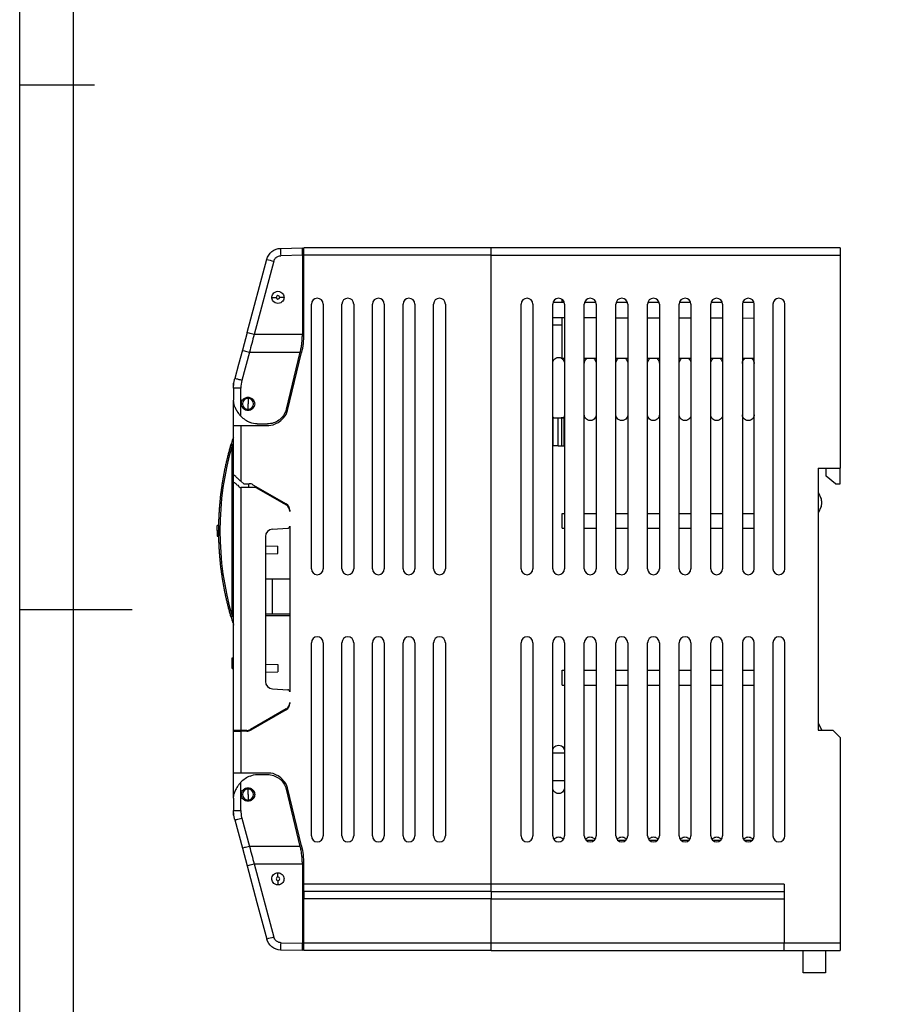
# Model space of a CAD drawing. Header units: millimetres. Extents: x 647 to 1249, y 0 to 426.
# Tile 2 of 12: x 647 to 764, y 159 to 293. Entities that reach past the tile are written whole.
import ezdxf

# ---------------------------------------------------------------- set-up
doc = ezdxf.new("R2010")
doc.units = ezdxf.units.MM
doc.header["$LTSCALE"] = 2
doc.layers.add('HMI-D4', color=250, linetype='Continuous')

msp = doc.modelspace()

# ---------------------------------------------------------------- linework, layer by layer
at = {"color": 7, "linetype": 'Continuous', "lineweight": 25}
for p, q in [((682.65, 261.67), (685.59, 261.75)), ((685.79, 260.75), (685.79, 261.75)), ((711.09, 261.75), (685.79, 261.75)), ((711.09, 260.75), (711.09, 261.75)), ((758.29, 261.75), (711.09, 261.75)), ((758.29, 261.75), (758.29, 260.75)), ((678.12, 250.28), (680.77, 260.19)), ((681.72, 259.93), (679.06, 250.02)), ((685.59, 260.75), (682.66, 260.67)), ((685.59, 260.75), (685.59, 250.02)), ((685.79, 250.02), (685.79, 260.75)), ((711.09, 260.75), (685.79, 260.75)), ((711.09, 175.75), (711.09, 260.75)), ((711.09, 260.75), (758.29, 260.75)), ((758.29, 260.75), (758.29, 231.95)), ((685.79, 256.41), (685.59, 256.38)), ((720.69, 254.35), (720.69, 254.78)), ((720.99, 254.35), (720.69, 254.35)), ((725.26, 254.35), (723.72, 254.35)), ((729.53, 254.35), (727.99, 254.35)), ((733.81, 254.35), (732.27, 254.35)), ((738.08, 254.35), (736.54, 254.35)), ((742.35, 254.35), (740.81, 254.35)), ((746.62, 254.35), (745.09, 254.35)), ((685.59, 253.71), (685.79, 253.68)), ((685.59, 253.38), (685.79, 253.41)), ((686.8, 218.36), (686.8, 254.13)), ((688.4, 254.13), (688.4, 218.36)), ((690.93, 218.36), (690.93, 254.13)), ((692.53, 254.13), (692.53, 218.36)), ((695.06, 218.36), (695.06, 254.13)), ((696.66, 254.13), (696.66, 218.36)), ((699.19, 218.36), (699.19, 254.13)), ((700.79, 254.13), (700.79, 218.36)), ((703.32, 218.36), (703.32, 254.13)), ((704.92, 254.13), (704.92, 218.36)), ((715.15, 218.36), (715.15, 254.13)), ((716.75, 254.13), (716.75, 218.36)), ((719.42, 218.36), (719.42, 254.13)), ((721.02, 254.13), (721.02, 218.36)), ((723.69, 218.36), (723.69, 254.13)), ((725.29, 254.13), (725.29, 218.36)), ((727.96, 218.36), (727.96, 254.13)), ((729.56, 254.13), (729.56, 218.36)), ((732.24, 218.36), (732.24, 254.13)), ((733.84, 254.13), (733.84, 218.36)), ((736.51, 218.36), (736.51, 254.13)), ((738.11, 254.13), (738.11, 218.36)), ((740.78, 218.36), (740.78, 254.13)), ((742.38, 254.13), (742.38, 218.36)), ((745.06, 254.13), (745.06, 218.36)), ((746.66, 218.36), (746.66, 254.13)), ((749.19, 254.13), (749.19, 218.36)), ((750.79, 218.36), (750.79, 254.13)), ((719.42, 252.32), (721.02, 252.32)), ((720.69, 246.85), (720.69, 252.32)), ((723.69, 252.31), (725.29, 252.31)), ((727.96, 252.3), (729.56, 252.3)), ((732.24, 252.29), (733.84, 252.29)), ((736.51, 252.28), (738.11, 252.28)), ((740.78, 252.27), (742.38, 252.26)), ((745.06, 252.26), (746.66, 252.25)), ((678.11, 250.28), (677.48, 247.9)), ((685.79, 250.68), (685.59, 250.71)), ((685.59, 250.02), (679.06, 250.02)), ((677.48, 247.9), (676.97, 245.99)), ((678.43, 247.65), (677.4, 243.83)), ((678.43, 247.65), (685.3, 247.65)), ((683.42, 239.94), (685.3, 247.65)), ((683.58, 239.76), (685.49, 247.6)), ((720.69, 246.85), (721.02, 246.85)), ((723.69, 246.85), (725.29, 246.85)), ((727.96, 246.85), (729.56, 246.85)), ((732.24, 246.85), (733.84, 246.85)), ((736.51, 246.85), (738.11, 246.85)), ((740.78, 246.85), (742.38, 246.85)), ((745.06, 246.85), (746.66, 246.85)), ((676.97, 245.99), (676.46, 244.08)), ((676.37, 243.45), (676.29, 243.45)), ((676.29, 242.79), (676.29, 243.45)), ((676.29, 242.79), (676.29, 241.15)), ((677.27, 238.99), (677.27, 242.79)), ((684.48, 243.45), (684.28, 243.45)), ((676.29, 237.75), (676.29, 241.15)), ((678.24, 241.4), (678.24, 240.65)), ((678.24, 239.9), (678.24, 240.65)), ((719.42, 238.75), (719.47, 238.75)), ((719.47, 238.75), (720.18, 238.75)), ((719.47, 235), (719.47, 238.75)), ((720.18, 235), (720.18, 238.75)), ((720.18, 238.75), (720.66, 238.75)), ((720.57, 238.75), (720.57, 238.75)), ((720.91, 238.75), (720.57, 238.75)), ((720.66, 235), (720.66, 238.75)), ((720.66, 238.75), (720.91, 238.75)), ((720.91, 238.75), (720.91, 235)), ((720.91, 238.75), (720.91, 235)), ((720.91, 238.75), (721.02, 238.75)), ((676.29, 231.08), (676.29, 237.75)), ((676.29, 237.75), (677.29, 237.75)), ((677.29, 237.75), (677.29, 230.19)), ((677.29, 237.75), (681.04, 237.75)), ((679.49, 237.95), (680.89, 237.95)), ((719.42, 235), (719.47, 235)), ((720.18, 235), (719.47, 235)), ((720.18, 235), (720.66, 235)), ((720.66, 235), (720.91, 235)), ((720.91, 235), (720.91, 235)), ((720.91, 235), (721.02, 235)), ((755.29, 231.95), (758.29, 231.95)), ((755.29, 231.95), (755.29, 196.55)), ((756.39, 230.9), (756.39, 231.95)), ((758.29, 229.85), (758.29, 231.95)), ((676.29, 230.01), (676.29, 231.08)), ((757.64, 229.85), (756.39, 230.9)), ((676.29, 196.51), (676.29, 230.01)), ((676.29, 230.01), (676.43, 230.01)), ((677.16, 229.36), (677.29, 229.36)), ((677.66, 229.86), (677.29, 230.19)), ((677.29, 229.36), (677.29, 196.51)), ((679.29, 229.36), (677.29, 229.36)), ((677.66, 229.86), (678.41, 229.86)), ((678.29, 229.86), (678.29, 229.36)), ((678.91, 229.72), (683.39, 227.14)), ((679.29, 229.36), (683.39, 226.99)), ((757.64, 229.85), (758.29, 229.85)), ((680.67, 228.56), (680.93, 228.56)), ((755.29, 228.7), (755.69, 227.81)), ((676.09, 226.51), (676.29, 226.51)), ((676.09, 226.43), (676.09, 226.51)), ((676.29, 226.43), (676.09, 226.43)), ((676.09, 225.1), (676.09, 226.43)), ((682.75, 227.51), (682.75, 227.36)), ((682.92, 227.26), (683.18, 227.26)), ((683.89, 226.27), (683.89, 226.12)), ((755.69, 226.78), (755.29, 225.9)), ((755.79, 227.23), (755.79, 227.36)), ((676.09, 225.1), (676.29, 225.1)), ((676.09, 225.07), (676.09, 225.1)), ((676.09, 225.07), (676.29, 225.07)), ((720.69, 223.85), (720.69, 225.85)), ((720.69, 225.85), (721.02, 225.85)), ((723.69, 225.85), (725.29, 225.85)), ((727.96, 225.85), (729.56, 225.85)), ((732.24, 225.85), (733.84, 225.85)), ((736.51, 225.85), (738.11, 225.85)), ((740.78, 225.85), (742.38, 225.85)), ((745.06, 225.85), (746.66, 225.85)), ((674.29, 224.22), (674.09, 224.22)), ((674.29, 224.21), (674.09, 224.21)), ((674.09, 224.21), (674.09, 224.21)), ((681.53, 223.73), (683.6, 223.84)), ((683.89, 224.14), (683.89, 201.72)), ((720.69, 223.85), (721.02, 223.85)), ((723.69, 223.85), (725.29, 223.85)), ((727.96, 223.85), (729.56, 223.85)), ((732.24, 223.85), (733.84, 223.85)), ((736.51, 223.85), (738.11, 223.85)), ((740.78, 223.85), (742.38, 223.85)), ((745.06, 223.85), (746.66, 223.85)), ((674.09, 223.54), (674.29, 223.54)), ((674.29, 223.45), (674.09, 223.45)), ((674.09, 222.78), (674.29, 222.78)), ((674.09, 222.78), (674.29, 222.78)), ((674.09, 222.78), (674.09, 222.78)), ((680.59, 222.73), (680.59, 203.13)), ((680.59, 221.47), (682.29, 221.43)), ((682.29, 220.44), (682.29, 221.43)), ((680.59, 220.39), (682.29, 220.44)), ((680.59, 217), (683.89, 217)), ((681.49, 217), (681.49, 212.25)), ((680.59, 212.25), (683.89, 212.25)), ((683.89, 212), (680.59, 212)), ((686.8, 182.25), (686.8, 208.36)), ((688.4, 208.36), (688.4, 182.25)), ((690.93, 182.25), (690.93, 208.36)), ((692.53, 208.36), (692.53, 182.25)), ((695.06, 182.25), (695.06, 208.36)), ((696.66, 208.36), (696.66, 182.25)), ((699.19, 182.25), (699.19, 208.36)), ((700.79, 208.36), (700.79, 182.25)), ((703.32, 182.25), (703.32, 208.36)), ((704.92, 208.36), (704.92, 182.25)), ((715.15, 182.25), (715.15, 208.36)), ((716.75, 208.36), (716.75, 182.25)), ((719.42, 182.25), (719.42, 208.36)), ((721.02, 208.36), (721.02, 182.25)), ((723.69, 182.25), (723.69, 208.36)), ((725.29, 208.36), (725.29, 182.25)), ((727.96, 182.25), (727.96, 208.36)), ((729.56, 208.36), (729.56, 182.25)), ((732.24, 182.25), (732.24, 208.36)), ((733.84, 208.36), (733.84, 182.25)), ((736.51, 182.25), (736.51, 208.36)), ((738.11, 208.36), (738.11, 182.25)), ((740.78, 182.25), (740.78, 208.36)), ((742.38, 208.36), (742.38, 182.25)), ((745.06, 208.36), (745.06, 182.25)), ((746.66, 182.25), (746.66, 208.36)), ((749.19, 208.36), (749.19, 182.25)), ((750.79, 182.25), (750.79, 208.36)), ((676.09, 206.31), (676.29, 206.31)), ((676.09, 206.24), (676.09, 206.31)), ((676.29, 206.24), (676.09, 206.24)), ((676.09, 204.9), (676.09, 206.24)), ((680.59, 205.47), (682.29, 205.43)), ((682.29, 205.43), (682.29, 204.44)), ((676.09, 204.9), (676.29, 204.9)), ((676.09, 204.87), (676.09, 204.9)), ((676.09, 204.87), (676.29, 204.87)), ((680.59, 204.39), (682.29, 204.44)), ((720.69, 202.65), (720.69, 204.65)), ((720.69, 204.65), (721.02, 204.65)), ((723.69, 204.65), (725.29, 204.65)), ((727.96, 204.65), (729.56, 204.65)), ((732.24, 204.65), (733.84, 204.65)), ((736.51, 204.65), (738.11, 204.65)), ((740.78, 204.65), (742.38, 204.65)), ((745.06, 204.65), (746.66, 204.65)), ((720.69, 202.65), (721.02, 202.65)), ((723.69, 202.65), (725.29, 202.65)), ((727.96, 202.65), (729.56, 202.65)), ((732.24, 202.65), (733.84, 202.65)), ((736.51, 202.65), (738.11, 202.65)), ((740.78, 202.65), (742.38, 202.65)), ((745.06, 202.65), (746.66, 202.65)), ((681.53, 202.13), (683.6, 202.02)), ((683.89, 200.29), (683.89, 200.17)), ((683.39, 199.43), (678.56, 196.64)), ((683.39, 199.3), (678.6, 196.54)), ((679.79, 197.35), (679.79, 197.23)), ((755.29, 197.51), (755.8, 196.55)), ((677.29, 196.51), (676.29, 196.51)), ((676.29, 196.41), (676.29, 196.51)), ((676.29, 190.75), (676.29, 196.41)), ((676.29, 196.41), (677.29, 196.41)), ((678.06, 196.51), (677.29, 196.51)), ((677.29, 196.41), (677.29, 190.75)), ((678.1, 196.41), (677.29, 196.41)), ((678.29, 196.53), (678.29, 196.42)), ((755.29, 196.55), (757.29, 196.55)), ((758.29, 195.55), (757.29, 196.55)), ((758.29, 195.55), (758.29, 167.75)), ((719.42, 193.5), (721.02, 193.5)), ((677.29, 190.75), (676.29, 190.75)), ((676.29, 187.35), (676.29, 190.75)), ((681.04, 190.75), (677.29, 190.75)), ((679.49, 190.55), (680.89, 190.55)), ((677.27, 185.7), (677.27, 189.5)), ((719.42, 189.75), (720.57, 189.75)), ((720.57, 189.75), (721.02, 189.75)), ((720.57, 189.75), (720.57, 189.75)), ((678.24, 187.85), (678.24, 188.6)), ((678.24, 187.85), (678.24, 187.1)), ((685.3, 180.84), (683.42, 188.55)), ((685.49, 180.89), (683.58, 188.73)), ((676.29, 187.35), (676.29, 185.7)), ((676.29, 185.05), (676.29, 185.7)), ((676.33, 185.05), (676.29, 185.05)), ((684.48, 185.05), (684.28, 185.05)), ((676.46, 184.41), (677.48, 180.59)), ((677.4, 184.67), (678.43, 180.84)), ((720.75, 181.65), (720.69, 181.65)), ((720.69, 181.6), (720.69, 181.65)), ((725.02, 181.65), (723.96, 181.65)), ((729.29, 181.65), (728.23, 181.65)), ((733.57, 181.65), (732.51, 181.65)), ((737.84, 181.65), (736.78, 181.65)), ((742.11, 181.65), (741.05, 181.65)), ((746.38, 181.65), (745.33, 181.65)), ((677.48, 180.59), (678.12, 178.22)), ((685.3, 180.84), (678.43, 180.84)), ((679.06, 178.49), (685.59, 178.49)), ((679.06, 178.48), (685.59, 178.48)), ((679.06, 178.48), (681.72, 168.56)), ((685.59, 178.48), (685.59, 167.75)), ((685.79, 175.75), (685.79, 178.48)), ((678.12, 178.22), (679.44, 173.26)), ((685.59, 177.78), (685.79, 177.81)), ((711.09, 175.75), (685.79, 175.75)), ((685.79, 174.75), (685.79, 175.75)), ((711.09, 174.75), (711.09, 175.75)), ((750.69, 175.75), (711.09, 175.75)), ((750.69, 175.75), (750.69, 167.75)), ((685.79, 175.08), (685.59, 175.11)), ((685.79, 174.81), (685.59, 174.78)), ((711.09, 174.75), (685.79, 174.75)), ((685.79, 174.75), (685.79, 173.75)), ((711.09, 174.75), (711.09, 173.75)), ((711.09, 174.75), (750.69, 174.75)), ((679.44, 173.26), (680.77, 168.31)), ((711.09, 173.75), (685.79, 173.75)), ((685.79, 167.75), (685.79, 173.75)), ((711.09, 167.75), (711.09, 173.75)), ((711.09, 173.75), (750.69, 173.75)), ((685.59, 172.11), (685.79, 172.08)), ((682.66, 167.82), (685.59, 167.75)), ((711.09, 167.75), (685.79, 167.75)), ((685.79, 166.75), (685.79, 167.75)), ((711.09, 166.75), (711.09, 167.75)), ((750.69, 167.75), (711.09, 167.75)), ((758.29, 167.75), (750.69, 167.75)), ((750.69, 166.75), (750.69, 167.75)), ((758.29, 167.75), (758.29, 166.75)), ((685.59, 166.75), (682.65, 166.82)), ((711.09, 166.75), (685.79, 166.75)), ((711.09, 166.75), (750.69, 166.75)), ((750.69, 166.75), (758.29, 166.75)), ((753.29, 163.75), (753.29, 166.75)), ((756.29, 166.75), (756.29, 163.75)), ((756.29, 163.75), (753.29, 163.75))]:
    msp.add_line(p, q, dxfattribs=at)
at = {"color": 8, "linetype": 'Continuous', "lineweight": 25}
for p, q in [((720.69, 254.35), (719.45, 254.35)), ((719.42, 251.35), (720.69, 251.35)), ((676.29, 235.81), (676.16, 235.84)), ((676.29, 235.1), (675.96, 235.2)), ((676.29, 235.05), (676.09, 235.05)), ((676.09, 226.51), (676.09, 235.05)), ((676.09, 211.94), (676.09, 225.07)), ((676.29, 211.89), (675.96, 211.8)), ((676.29, 211.94), (676.09, 211.94)), ((676.29, 211.19), (676.16, 211.15))]:
    msp.add_line(p, q, dxfattribs=at)
at = {"color": 7, "linetype": 'Continuous', "lineweight": 25, "flags": 128}
for points in [[(677.4, 243.83), (677.22, 243.88), (677.04, 243.92), (676.88, 243.97), (676.73, 244.01), (676.61, 244.04), (676.53, 244.06), (676.47, 244.08), (676.46, 244.08)], [(676.09, 235.05), (676.06, 235.07), (676.03, 235.09), (676.01, 235.11), (675.99, 235.13), (675.97, 235.15), (675.96, 235.17), (675.96, 235.18), (675.96, 235.2)], [(675.96, 211.8), (675.96, 211.81), (675.96, 211.83), (675.97, 211.84), (675.99, 211.86), (676.01, 211.88), (676.03, 211.9), (676.06, 211.92), (676.09, 211.94)], [(676.46, 184.41), (676.47, 184.42), (676.53, 184.43), (676.61, 184.45), (676.73, 184.49), (676.88, 184.52), (677.04, 184.57), (677.22, 184.62), (677.4, 184.67)]]:
    msp.add_lwpolyline(points, dxfattribs=at)
at = {"color": 7, "linetype": 'Continuous', "lineweight": 25}
for centre, radius, start, end in [((696.98, 261.29), 14.34, 178.5019, 182.4981), ((695.48, 312.24), 54.09, 254.2161, 255.2575), ((682.29, 255.05), 0.25, 0, 180), ((682.29, 255.05), 0.25, 180, 0), ((687.6, 254.13), 0.8, 0, 180), ((691.73, 254.13), 0.8, 0, 180), ((695.86, 254.13), 0.8, 0, 180), ((699.99, 254.13), 0.8, 0, 180), ((704.12, 254.13), 0.8, 0, 180), ((715.95, 254.13), 0.8, 360, 180), ((720.22, 254.13), 0.8, 0, 180), ((724.49, 254.13), 0.8, 360, 180), ((728.76, 254.13), 0.8, 0, 180), ((733.04, 254.13), 0.8, 360, 180), ((737.31, 254.13), 0.8, 0, 180), ((741.58, 254.13), 0.8, 0, 180), ((745.86, 254.13), 0.8, 360, 180), ((749.99, 254.13), 0.8, 0, 180), ((675.59, 250.02), 10.2, 346.3, 0), ((677.02, 185.41), 57.38, 89.7575, 90.7386), ((678.24, 240.65), 0.75, 90, 180), ((678.24, 240.65), 0.75, 0, 90), ((678.24, 240.65), 0.75, 180, 270), ((678.24, 240.65), 0.75, 270, 0), ((681.45, 240.28), 2.2, 316.9149, 346.3), ((679.99, 241.65), 4.2, 301.787, 316.9149), ((679.99, 241.64), 4, 306.8668, 312.2418), ((681.04, 239.95), 2.2, 270, 301.787), ((715.93, 223.5), 41.64, 162.7499, 163.6828), ((676.64, 235.7), 0.5, 134.5132, 162.7499), ((678.41, 228.86), 1, 60, 90), ((754.69, 227.36), 1.1, 0, 24.444), ((682.89, 226.27), 1, 0, 60), ((682.89, 226.12), 1, 0, 60), ((754.69, 227.23), 1.1, 335.556, 0), ((681.59, 222.73), 1, 93, 180), ((683.59, 224.14), 0.3, 273, 0), ((687.6, 218.36), 0.8, 180, 0), ((691.73, 218.36), 0.8, 180, 0), ((695.86, 218.36), 0.8, 180, 0), ((699.99, 218.36), 0.8, 180, 0), ((704.12, 218.36), 0.8, 180, 0), ((715.95, 218.36), 0.8, 180, 0), ((720.22, 218.36), 0.8, 180, 360), ((724.49, 218.36), 0.8, 180, 0), ((728.76, 218.36), 0.8, 180, 360), ((733.04, 218.36), 0.8, 180, 0), ((737.31, 218.36), 0.8, 180, 360), ((741.58, 218.36), 0.8, 180, 360), ((745.86, 218.36), 0.8, 180, 0), ((749.99, 218.36), 0.8, 180, 360), ((715.93, 223.5), 41.64, 196.3172, 197.2501), ((676.64, 211.3), 0.5, 197.2501, 225.4868), ((687.6, 208.36), 0.8, 0, 180), ((691.73, 208.36), 0.8, 0, 180), ((695.86, 208.36), 0.8, 0, 180), ((699.99, 208.36), 0.8, 0, 180), ((704.12, 208.36), 0.8, 0, 180), ((715.95, 208.36), 0.8, 360, 180), ((720.22, 208.36), 0.8, 0, 180), ((724.49, 208.36), 0.8, 360, 180), ((728.76, 208.36), 0.8, 0, 180), ((733.04, 208.36), 0.8, 360, 180), ((737.31, 208.36), 0.8, 0, 180), ((741.58, 208.36), 0.8, 0, 180), ((745.86, 208.36), 0.8, 360, 180), ((749.99, 208.36), 0.8, 0, 180), ((681.59, 203.13), 1, 180, 267), ((683.59, 201.72), 0.3, 0, 87), ((682.89, 200.29), 1, 300, 0), ((682.89, 200.17), 1, 300, 0), ((678.06, 197.51), 1, 270, 300), ((678.1, 197.41), 1, 270, 300), ((681.04, 188.55), 2.2, 58.213, 90), ((679.99, 186.85), 4.2, 43.0851, 58.213), ((679.99, 186.85), 4, 47.7582, 53.1332), ((681.45, 188.21), 2.2, 13.7, 43.0851), ((678.24, 187.85), 0.75, 90, 180), ((678.24, 187.85), 0.75, 180, 270), ((678.24, 187.85), 0.75, 0, 90), ((678.24, 187.85), 0.75, 270, 0), ((677.02, 243.08), 57.38, 269.2614, 270.2425), ((687.6, 182.25), 0.8, 180, 0), ((691.73, 182.25), 0.8, 180, 0), ((695.86, 182.25), 0.8, 180, 0), ((699.99, 182.25), 0.8, 180, 0), ((704.12, 182.25), 0.8, 180, 0), ((715.95, 182.25), 0.8, 180, 0), ((720.22, 182.25), 0.8, 180, 0), ((724.49, 182.25), 0.8, 180, 0), ((728.76, 182.25), 0.8, 180, 0), ((733.04, 182.25), 0.8, 180, 0), ((737.31, 182.25), 0.8, 180, 0), ((741.58, 182.25), 0.8, 180, 0), ((745.86, 182.25), 0.8, 180, 0), ((749.99, 182.25), 0.8, 180, 0), ((675.59, 178.48), 10.2, 0, 13.7), ((682.29, 176.45), 0.25, 90, 270), ((682.29, 176.45), 0.25, 270, 90), ((695.48, 116.25), 54.09, 104.7425, 105.7839), ((696.98, 167.2), 14.34, 177.5019, 181.4981)]:
    msp.add_arc(centre, radius, start, end, dxfattribs=at)
for points, knots in [([(680.77, 260.19), (680.88, 260.6), (681.13, 260.98), (681.8, 261.51), (682.22, 261.66), (682.65, 261.67)], [0, 0, 0, 0, 0.5, 0.5, 1, 1, 1, 1]), ([(685.59, 260.75), (685.59, 260.86), (685.59, 260.99), (685.59, 261.24), (685.59, 261.36), (685.59, 261.55), (685.59, 261.63), (685.59, 261.72), (685.59, 261.75), (685.59, 261.75)], [0, 0, 0, 0, 0.25, 0.25, 0.5, 0.5, 0.75, 0.75, 1, 1, 1, 1]), ([(681.72, 259.93), (681.73, 259.97), (681.74, 260), (681.79, 260.12), (681.81, 260.16), (681.84, 260.2), (681.83, 260.19), (681.93, 260.34), (682.03, 260.43), (682.09, 260.47), (682.12, 260.49), (682.21, 260.55), (682.32, 260.6), (682.41, 260.63), (682.59, 260.67), (682.66, 260.67)], [0, 0, 0, 0, 0.125, 0.125, 0.1875, 0.1875, 0.25, 0.25, 0.5, 0.5, 0.625, 0.625, 0.75, 0.75, 1, 1, 1, 1]), ([(681.46, 255.05), (681.46, 255.11), (681.47, 255.19), (681.52, 255.36), (681.56, 255.45), (681.69, 255.63), (681.78, 255.71), (682.01, 255.83), (682.15, 255.87), (682.42, 255.87), (682.56, 255.83), (682.79, 255.71), (682.88, 255.63), (683.01, 255.45), (683.05, 255.36), (683.1, 255.19), (683.11, 255.11), (683.11, 255.05)], [0, 0, 0, 0, 0.125, 0.125, 0.25, 0.25, 0.375, 0.375, 0.5, 0.5, 0.625, 0.625, 0.75, 0.75, 0.875, 0.875, 1, 1, 1, 1]), ([(683.11, 255.05), (683.11, 254.98), (683.1, 254.9), (683.05, 254.73), (683.01, 254.64), (682.88, 254.46), (682.79, 254.38), (682.56, 254.26), (682.42, 254.22), (682.15, 254.22), (682.01, 254.26), (681.78, 254.38), (681.69, 254.46), (681.56, 254.64), (681.52, 254.73), (681.47, 254.9), (681.46, 254.98), (681.46, 255.05)], [0, 0, 0, 0, 0.125, 0.125, 0.25, 0.25, 0.375, 0.375, 0.5, 0.5, 0.625, 0.625, 0.75, 0.75, 0.875, 0.875, 1, 1, 1, 1]), ([(681.54, 255.05), (681.54, 255.05), (681.55, 255.05), (681.59, 255.05), (681.63, 255.05), (681.73, 255.05), (681.79, 255.05), (681.91, 255.05), (681.98, 255.05), (682.04, 255.05)], [0, 0, 0, 0, 0.25, 0.25, 0.5, 0.5, 0.75, 0.75, 1, 1, 1, 1]), ([(683.04, 255.05), (683.04, 255.05), (683.02, 255.05), (682.98, 255.05), (682.94, 255.05), (682.84, 255.05), (682.78, 255.05), (682.66, 255.05), (682.59, 255.05), (682.54, 255.05)], [0, 0, 0, 0, 0.25, 0.25, 0.5, 0.5, 0.75, 0.75, 1, 1, 1, 1]), ([(679.06, 250.02), (678.81, 250.08), (678.57, 250.15), (678.22, 250.25), (678.11, 250.27), (678.11, 250.28)], [0, 0, 0, 0, 0.5, 0.5, 1, 1, 1, 1]), ([(685.3, 247.65), (685.32, 247.75), (685.37, 247.94), (685.43, 248.23), (685.48, 248.53), (685.52, 248.82), (685.55, 249.12), (685.57, 249.42), (685.58, 249.72), (685.58, 249.92), (685.59, 250.02)], [0, 0, 0, 0, 0.125394, 0.250452, 0.375285, 0.500004, 0.624724, 0.749555, 0.87461, 1, 1, 1, 1]), ([(677.48, 247.9), (677.48, 247.9), (677.58, 247.87), (677.93, 247.78), (678.18, 247.71), (678.43, 247.65)], [0, 0, 0, 0, 0.5, 0.5, 1, 1, 1, 1]), ([(719.42, 246.13), (719.42, 246.19), (719.43, 246.27), (719.47, 246.43), (719.51, 246.52), (719.64, 246.69), (719.73, 246.77), (719.95, 246.89), (720.08, 246.93), (720.35, 246.93), (720.48, 246.89), (720.71, 246.77), (720.79, 246.69), (720.92, 246.52), (720.96, 246.43), (721.01, 246.27), (721.02, 246.19), (721.02, 246.13)], [0, 0, 0, 0, 0.125, 0.125, 0.25, 0.25, 0.375, 0.375, 0.5, 0.5, 0.625, 0.625, 0.75, 0.75, 0.875, 0.875, 1, 1, 1, 1]), ([(723.69, 246.13), (723.7, 246.2), (723.71, 246.37), (723.83, 246.6), (723.99, 246.77), (724.11, 246.82), (724.16, 246.85)], [0, 0, 0, 0, 0.248722, 0.563333, 0.812056, 1, 1, 1, 1]), ([(724.82, 246.85), (724.87, 246.82), (724.99, 246.77), (725.15, 246.6), (725.27, 246.37), (725.28, 246.2), (725.29, 246.13)], [0, 0, 0, 0, 0.187944, 0.436667, 0.751278, 1, 1, 1, 1]), ([(727.96, 246.13), (727.97, 246.2), (727.98, 246.37), (728.1, 246.6), (728.26, 246.77), (728.38, 246.82), (728.44, 246.85)], [0, 0, 0, 0, 0.248722, 0.563333, 0.812056, 1, 1, 1, 1]), ([(729.09, 246.85), (729.14, 246.82), (729.27, 246.77), (729.43, 246.6), (729.54, 246.37), (729.56, 246.2), (729.56, 246.13)], [0, 0, 0, 0, 0.1879441, 0.4366665, 0.751278, 1, 1, 1, 1]), ([(732.24, 246.13), (732.24, 246.2), (732.26, 246.37), (732.38, 246.6), (732.53, 246.77), (732.66, 246.82), (732.71, 246.85)], [0, 0, 0, 0, 0.248722, 0.5633335, 0.8120559, 1, 1, 1, 1]), ([(733.37, 246.85), (733.42, 246.82), (733.54, 246.77), (733.7, 246.6), (733.82, 246.37), (733.83, 246.2), (733.84, 246.13)], [0, 0, 0, 0, 0.187944, 0.436667, 0.751278, 1, 1, 1, 1]), ([(736.51, 246.13), (736.52, 246.2), (736.53, 246.37), (736.65, 246.6), (736.81, 246.77), (736.93, 246.82), (736.98, 246.85)], [0, 0, 0, 0, 0.248722, 0.563333, 0.812056, 1, 1, 1, 1]), ([(737.64, 246.85), (737.69, 246.82), (737.81, 246.77), (737.97, 246.6), (738.09, 246.37), (738.1, 246.2), (738.11, 246.13)], [0, 0, 0, 0, 0.187944, 0.436667, 0.751278, 1, 1, 1, 1]), ([(740.78, 246.13), (740.79, 246.2), (740.8, 246.37), (740.92, 246.6), (741.08, 246.77), (741.2, 246.82), (741.25, 246.85)], [0, 0, 0, 0, 0.248722, 0.563333, 0.812056, 1, 1, 1, 1]), ([(741.91, 246.85), (741.96, 246.82), (742.08, 246.77), (742.24, 246.6), (742.36, 246.37), (742.38, 246.2), (742.38, 246.13)], [0, 0, 0, 0, 0.187944, 0.436667, 0.751278, 1, 1, 1, 1]), ([(745.06, 246.13), (745.06, 246.2), (745.08, 246.37), (745.19, 246.6), (745.35, 246.77), (745.47, 246.82), (745.53, 246.85)], [0, 0, 0, 0, 0.248722, 0.563333, 0.812056, 1, 1, 1, 1]), ([(746.18, 246.85), (746.24, 246.82), (746.36, 246.77), (746.52, 246.6), (746.63, 246.37), (746.65, 246.2), (746.66, 246.13)], [0, 0, 0, 0, 0.1879441, 0.4366665, 0.751278, 1, 1, 1, 1]), ([(676.29, 242.79), (676.29, 242.86), (676.29, 242.99), (676.3, 243.2), (676.32, 243.42), (676.36, 243.64), (676.4, 243.86), (676.44, 244.01), (676.46, 244.08)], [0, 0, 0, 0, 0.155859, 0.316041, 0.480546, 0.649374, 0.822525, 1, 1, 1, 1]), ([(676.48, 240.18), (676.46, 240.22), (676.43, 240.29), (676.4, 240.41), (676.36, 240.53), (676.33, 240.68), (676.29, 240.89), (676.29, 241.05), (676.29, 241.15)], [0, 0, 0, 0, 0.113205, 0.234199, 0.363013, 0.499673, 0.705949, 1, 1, 1, 1]), ([(677.34, 240.65), (677.34, 240.72), (677.34, 240.81), (677.4, 240.99), (677.44, 241.09), (677.59, 241.28), (677.69, 241.37), (677.94, 241.51), (678.09, 241.55), (678.39, 241.55), (678.53, 241.51), (678.78, 241.37), (678.88, 241.28), (679.03, 241.09), (679.07, 240.99), (679.13, 240.81), (679.14, 240.72), (679.14, 240.65)], [0, 0, 0, 0, 0.125, 0.125, 0.25, 0.25, 0.375, 0.375, 0.5, 0.5, 0.625, 0.625, 0.75, 0.75, 0.875, 0.875, 1, 1, 1, 1]), ([(676.48, 240.18), (676.5, 240.14), (676.54, 240.05), (676.6, 239.92), (676.66, 239.81), (676.71, 239.73), (676.75, 239.66), (676.78, 239.61), (676.84, 239.51), (676.95, 239.36), (677.1, 239.16), (677.21, 239.05), (677.27, 238.99)], [0, 0, 0, 0, 0.117034, 0.218828, 0.305383, 0.376695, 0.432766, 0.473593, 0.499178, 0.680943, 0.847772, 1, 1, 1, 1]), ([(679.14, 240.65), (679.14, 240.54), (679.12, 240.43), (679.03, 240.2), (678.96, 240.1), (678.78, 239.92), (678.68, 239.85), (678.46, 239.77), (678.34, 239.75), (678.13, 239.75), (678.01, 239.77), (677.79, 239.85), (677.69, 239.92), (677.51, 240.1), (677.44, 240.2), (677.35, 240.43), (677.34, 240.54), (677.34, 240.65)], [0, 0, 0, 0, 0.125, 0.125, 0.25, 0.25, 0.375, 0.375, 0.5, 0.5, 0.625, 0.625, 0.75, 0.75, 0.875, 0.875, 1, 1, 1, 1]), ([(683.42, 239.94), (683.36, 239.71), (683.27, 239.47), (683.01, 239.04), (682.85, 238.85), (682.67, 238.68)], [0, 0, 0, 0, 0.5, 0.5, 1, 1, 1, 1]), ([(682.39, 238.45), (682.17, 238.29), (681.93, 238.16), (681.42, 237.99), (681.15, 237.95), (680.89, 237.95)], [0, 0, 0, 0, 0.5, 0.5, 1, 1, 1, 1]), ([(719.56, 238.75), (719.52, 238.82), (719.43, 238.95), (719.42, 239.11), (719.42, 239.19)], [0, 0, 0, 0, 0.51627, 1, 1, 1, 1]), ([(721.02, 239.19), (721.01, 239.11), (721, 238.96), (720.93, 238.83), (720.89, 238.76)], [0, 0, 0, 0, 0.5047528, 1, 1, 1, 1]), ([(725.29, 239.19), (725.29, 239.12), (725.28, 239.04), (725.24, 238.88), (725.2, 238.79), (725.07, 238.62), (724.98, 238.54), (724.76, 238.42), (724.62, 238.39), (724.36, 238.39), (724.23, 238.42), (724, 238.54), (723.92, 238.62), (723.79, 238.79), (723.75, 238.88), (723.7, 239.04), (723.69, 239.12), (723.69, 239.19)], [0, 0, 0, 0, 0.125, 0.125, 0.25, 0.25, 0.375, 0.375, 0.5, 0.5, 0.625, 0.625, 0.75, 0.75, 0.875, 0.875, 1, 1, 1, 1]), ([(729.56, 239.19), (729.56, 239.12), (729.56, 239.04), (729.51, 238.88), (729.47, 238.79), (729.34, 238.62), (729.25, 238.54), (729.03, 238.42), (728.9, 238.39), (728.63, 238.39), (728.5, 238.42), (728.28, 238.54), (728.19, 238.62), (728.06, 238.79), (728.02, 238.88), (727.97, 239.04), (727.96, 239.12), (727.96, 239.19)], [0, 0, 0, 0, 0.125, 0.125, 0.25, 0.25, 0.375, 0.375, 0.5, 0.5, 0.625, 0.625, 0.75, 0.75, 0.875, 0.875, 1, 1, 1, 1]), ([(733.84, 239.19), (733.84, 239.12), (733.83, 239.04), (733.78, 238.88), (733.74, 238.79), (733.61, 238.62), (733.52, 238.54), (733.3, 238.42), (733.17, 238.39), (732.9, 238.39), (732.77, 238.42), (732.55, 238.54), (732.46, 238.62), (732.33, 238.79), (732.29, 238.88), (732.24, 239.04), (732.24, 239.12), (732.24, 239.19)], [0, 0, 0, 0, 0.125, 0.125, 0.25, 0.25, 0.375, 0.375, 0.5, 0.5, 0.625, 0.625, 0.75, 0.75, 0.875, 0.875, 1, 1, 1, 1]), ([(738.11, 239.19), (738.11, 239.12), (738.1, 239.04), (738.05, 238.88), (738.01, 238.79), (737.89, 238.62), (737.8, 238.54), (737.58, 238.42), (737.44, 238.39), (737.18, 238.39), (737.04, 238.42), (736.82, 238.54), (736.73, 238.62), (736.61, 238.79), (736.57, 238.88), (736.52, 239.04), (736.51, 239.12), (736.51, 239.19)], [0, 0, 0, 0, 0.125, 0.125, 0.25, 0.25, 0.375, 0.375, 0.5, 0.5, 0.625, 0.625, 0.75, 0.75, 0.875, 0.875, 1, 1, 1, 1]), ([(742.38, 239.19), (742.38, 239.12), (742.37, 239.04), (742.33, 238.88), (742.29, 238.79), (742.16, 238.62), (742.07, 238.54), (741.85, 238.42), (741.72, 238.39), (741.45, 238.39), (741.32, 238.42), (741.1, 238.54), (741.01, 238.62), (740.88, 238.79), (740.84, 238.88), (740.79, 239.04), (740.78, 239.12), (740.78, 239.19)], [0, 0, 0, 0, 0.125, 0.125, 0.25, 0.25, 0.375, 0.375, 0.5, 0.5, 0.625, 0.625, 0.75, 0.75, 0.875, 0.875, 1, 1, 1, 1]), ([(746.66, 239.19), (746.66, 239.12), (746.65, 239.04), (746.6, 238.88), (746.56, 238.79), (746.43, 238.62), (746.34, 238.54), (746.12, 238.42), (745.99, 238.39), (745.72, 238.39), (745.59, 238.42), (745.37, 238.54), (745.28, 238.62), (745.15, 238.79), (745.11, 238.88), (745.06, 239.04), (745.06, 239.12), (745.06, 239.19)], [0, 0, 0, 0, 0.125, 0.125, 0.25, 0.25, 0.375, 0.375, 0.5, 0.5, 0.625, 0.625, 0.75, 0.75, 0.875, 0.875, 1, 1, 1, 1]), ([(675.96, 211.8), (675.91, 211.96), (675.82, 212.29), (675.68, 212.79), (675.55, 213.29), (675.43, 213.79), (675.31, 214.29), (675.2, 214.79), (675.1, 215.3), (675, 215.81), (674.91, 216.31), (674.82, 216.82), (674.74, 217.33), (674.67, 217.84), (674.6, 218.35), (674.54, 218.87), (674.49, 219.38), (674.44, 219.89), (674.4, 220.41), (674.36, 220.92), (674.34, 221.43), (674.31, 221.95), (674.3, 222.47), (674.29, 222.98), (674.28, 223.5), (674.29, 224.01), (674.3, 224.53), (674.31, 225.04), (674.34, 225.56), (674.36, 226.07), (674.4, 226.59), (674.44, 227.1), (674.49, 227.61), (674.54, 228.13), (674.6, 228.64), (674.67, 229.15), (674.74, 229.66), (674.82, 230.17), (674.91, 230.68), (675, 231.19), (675.1, 231.69), (675.2, 232.2), (675.31, 232.7), (675.43, 233.2), (675.55, 233.7), (675.68, 234.2), (675.82, 234.7), (675.91, 235.03), (675.96, 235.2)], [0, 0, 0, 0, 0.022244, 0.044422, 0.066536, 0.088589, 0.110584, 0.132524, 0.154412, 0.176251, 0.198044, 0.219794, 0.241504, 0.263176, 0.284814, 0.306422, 0.328001, 0.349556, 0.371088, 0.392602, 0.4141, 0.435586, 0.457063, 0.478533, 0.5, 0.521467, 0.542937, 0.564414, 0.5859, 0.607398, 0.628912, 0.650444, 0.671999, 0.693578, 0.715186, 0.736824, 0.758496, 0.780206, 0.801956, 0.823749, 0.845588, 0.867476, 0.889416, 0.911411, 0.933464, 0.955578, 0.977756, 1, 1, 1, 1]), ([(677.29, 230.19), (677.17, 230.29), (677.04, 230.4), (676.79, 230.62), (676.68, 230.73), (676.48, 230.9), (676.4, 230.97), (676.31, 231.06), (676.29, 231.08), (676.29, 231.08)], [0, 0, 0, 0, 0.25, 0.25, 0.5, 0.5, 0.75, 0.75, 1, 1, 1, 1]), ([(676.43, 230.01), (676.51, 229.94), (676.62, 229.84), (676.87, 229.62), (677.02, 229.48), (677.16, 229.36)], [0, 0, 0, 0, 0.5, 0.5, 1, 1, 1, 1]), ([(674.09, 223.54), (674.09, 223.53), (674.09, 223.51), (674.09, 223.48), (674.09, 223.46), (674.09, 223.45)], [0, 0, 0, 0, 0.5, 0.5, 1, 1, 1, 1]), ([(676.22, 210.96), (676.23, 210.91), (676.25, 210.85), (676.28, 210.78), (676.29, 210.76)], [0, 0, 0, 0, 0.750255, 1, 1, 1, 1]), ([(719.42, 193.72), (719.42, 193.78), (719.43, 193.86), (719.47, 194.02), (719.51, 194.11), (719.64, 194.28), (719.73, 194.36), (719.95, 194.48), (720.08, 194.52), (720.35, 194.52), (720.48, 194.48), (720.71, 194.36), (720.79, 194.28), (720.92, 194.11), (720.96, 194.02), (721.01, 193.86), (721.02, 193.78), (721.02, 193.72)], [0, 0, 0, 0, 0.125, 0.125, 0.25, 0.25, 0.375, 0.375, 0.5, 0.5, 0.625, 0.625, 0.75, 0.75, 0.875, 0.875, 1, 1, 1, 1]), ([(680.89, 190.55), (681.15, 190.55), (681.42, 190.5), (681.93, 190.33), (682.17, 190.2), (682.39, 190.05)], [0, 0, 0, 0, 0.5, 0.5, 1, 1, 1, 1]), ([(677.27, 189.5), (677.24, 189.47), (677.17, 189.4), (677.08, 189.3), (676.99, 189.18), (676.89, 189.06), (676.78, 188.89), (676.63, 188.64), (676.54, 188.44), (676.48, 188.31)], [0, 0, 0, 0, 0.089071, 0.183531, 0.283463, 0.388939, 0.500018, 0.686203, 1, 1, 1, 1]), ([(682.67, 189.81), (682.85, 189.64), (683.01, 189.45), (683.27, 189.02), (683.36, 188.79), (683.42, 188.55)], [0, 0, 0, 0, 0.5, 0.5, 1, 1, 1, 1]), ([(676.29, 187.35), (676.29, 187.4), (676.29, 187.49), (676.3, 187.63), (676.31, 187.74), (676.34, 187.89), (676.39, 188.08), (676.45, 188.23), (676.48, 188.31)], [0, 0, 0, 0, 0.157989, 0.29406, 0.408214, 0.500452, 0.765813, 1, 1, 1, 1]), ([(677.34, 187.85), (677.34, 187.92), (677.34, 188.01), (677.4, 188.19), (677.44, 188.29), (677.59, 188.48), (677.69, 188.57), (677.94, 188.71), (678.09, 188.75), (678.39, 188.75), (678.53, 188.71), (678.78, 188.57), (678.88, 188.48), (679.03, 188.29), (679.07, 188.19), (679.13, 188.01), (679.14, 187.92), (679.14, 187.85)], [0, 0, 0, 0, 0.125, 0.125, 0.25, 0.25, 0.375, 0.375, 0.5, 0.5, 0.625, 0.625, 0.75, 0.75, 0.875, 0.875, 1, 1, 1, 1]), ([(679.14, 187.85), (679.14, 187.77), (679.13, 187.69), (679.07, 187.5), (679.03, 187.4), (678.88, 187.21), (678.78, 187.12), (678.53, 186.99), (678.38, 186.95), (678.08, 186.95), (677.94, 186.99), (677.69, 187.12), (677.59, 187.21), (677.44, 187.4), (677.4, 187.5), (677.34, 187.69), (677.34, 187.77), (677.34, 187.85)], [0, 0, 0, 0, 0.125, 0.125, 0.25, 0.25, 0.375, 0.375, 0.5, 0.5, 0.625, 0.625, 0.75, 0.75, 0.875, 0.875, 1, 1, 1, 1]), ([(721.02, 188.78), (721.02, 188.71), (721.01, 188.63), (720.96, 188.47), (720.92, 188.38), (720.79, 188.21), (720.71, 188.13), (720.48, 188.01), (720.35, 187.98), (720.08, 187.98), (719.95, 188.01), (719.73, 188.13), (719.64, 188.21), (719.51, 188.38), (719.47, 188.47), (719.43, 188.63), (719.42, 188.71), (719.42, 188.78)], [0, 0, 0, 0, 0.125, 0.125, 0.25, 0.25, 0.375, 0.375, 0.5, 0.5, 0.625, 0.625, 0.75, 0.75, 0.875, 0.875, 1, 1, 1, 1]), ([(676.46, 184.41), (676.44, 184.49), (676.4, 184.63), (676.36, 184.86), (676.32, 185.08), (676.3, 185.29), (676.29, 185.5), (676.29, 185.64), (676.29, 185.7)], [0, 0, 0, 0, 0.177474, 0.350626, 0.519454, 0.683959, 0.844141, 1, 1, 1, 1]), ([(719.58, 181.79), (719.63, 181.84), (719.74, 181.96), (719.96, 182.08), (720.22, 182.12), (720.48, 182.08), (720.7, 181.96), (720.81, 181.84), (720.86, 181.79)], [0, 0, 0, 0, 0.152802, 0.322283, 0.500932, 0.679581, 0.849062, 1, 1, 1, 1]), ([(723.85, 181.79), (723.9, 181.84), (724.01, 181.96), (724.23, 182.08), (724.49, 182.12), (724.75, 182.08), (724.97, 181.96), (725.08, 181.84), (725.13, 181.79)], [0, 0, 0, 0, 0.152802, 0.322283, 0.500932, 0.679581, 0.849062, 1, 1, 1, 1]), ([(728.12, 181.79), (728.17, 181.84), (728.28, 181.96), (728.5, 182.08), (728.76, 182.12), (729.02, 182.08), (729.25, 181.96), (729.35, 181.84), (729.4, 181.79)], [0, 0, 0, 0, 0.152802, 0.322283, 0.500932, 0.679581, 0.849062, 1, 1, 1, 1]), ([(732.4, 181.79), (732.45, 181.84), (732.55, 181.96), (732.78, 182.08), (733.04, 182.12), (733.3, 182.08), (733.52, 181.96), (733.62, 181.84), (733.67, 181.79)], [0, 0, 0, 0, 0.152802, 0.3222831, 0.5009321, 0.6795811, 0.8490622, 1, 1, 1, 1]), ([(736.67, 181.79), (736.72, 181.84), (736.83, 181.96), (737.05, 182.08), (737.31, 182.12), (737.57, 182.08), (737.79, 181.96), (737.9, 181.84), (737.95, 181.79)], [0, 0, 0, 0, 0.152802, 0.322283, 0.500932, 0.679581, 0.849062, 1, 1, 1, 1]), ([(740.94, 181.79), (740.99, 181.84), (741.1, 181.96), (741.32, 182.08), (741.58, 182.12), (741.84, 182.08), (742.06, 181.96), (742.17, 181.84), (742.22, 181.79)], [0, 0, 0, 0, 0.152802, 0.322283, 0.500932, 0.679581, 0.849062, 1, 1, 1, 1]), ([(745.22, 181.79), (745.27, 181.84), (745.37, 181.96), (745.6, 182.08), (745.86, 182.12), (746.11, 182.08), (746.34, 181.96), (746.44, 181.84), (746.49, 181.79)], [0, 0, 0, 0, 0.152802, 0.322283, 0.500932, 0.679581, 0.849062, 1, 1, 1, 1]), ([(678.43, 180.84), (678.18, 180.78), (677.93, 180.71), (677.58, 180.62), (677.48, 180.59), (677.48, 180.59)], [0, 0, 0, 0, 0.5, 0.5, 1, 1, 1, 1]), ([(685.59, 178.49), (685.58, 178.59), (685.58, 178.79), (685.57, 179.08), (685.55, 179.38), (685.51, 179.67), (685.47, 179.97), (685.43, 180.26), (685.37, 180.55), (685.32, 180.75), (685.3, 180.84)], [0, 0, 0, 0, 0.125381, 0.250432, 0.375262, 0.499983, 0.624706, 0.749543, 0.874604, 1, 1, 1, 1]), ([(678.12, 178.22), (678.12, 178.22), (678.22, 178.25), (678.57, 178.34), (678.81, 178.41), (679.06, 178.48)], [0, 0, 0, 0, 0.5, 0.5, 1, 1, 1, 1]), ([(681.46, 176.45), (681.46, 176.54), (681.48, 176.65), (681.56, 176.85), (681.62, 176.95), (681.78, 177.11), (681.88, 177.17), (682.08, 177.25), (682.19, 177.27), (682.38, 177.27), (682.49, 177.25), (682.69, 177.17), (682.79, 177.11), (682.95, 176.95), (683.01, 176.85), (683.09, 176.65), (683.11, 176.54), (683.11, 176.45)], [0, 0, 0, 0, 0.125, 0.125, 0.25, 0.25, 0.375, 0.375, 0.5, 0.5, 0.625, 0.625, 0.75, 0.75, 0.875, 0.875, 1, 1, 1, 1]), ([(682.29, 176.7), (682.29, 176.76), (682.29, 176.82), (682.29, 176.94), (682.29, 177), (682.29, 177.1), (682.29, 177.14), (682.29, 177.19), (682.29, 177.2), (682.29, 177.2)], [0, 0, 0, 0, 0.25, 0.25, 0.5, 0.5, 0.75, 0.75, 1, 1, 1, 1]), ([(683.11, 176.45), (683.11, 176.38), (683.1, 176.3), (683.05, 176.13), (683.01, 176.04), (682.88, 175.86), (682.79, 175.78), (682.56, 175.66), (682.42, 175.62), (682.15, 175.62), (682.01, 175.66), (681.78, 175.78), (681.69, 175.86), (681.56, 176.04), (681.52, 176.13), (681.47, 176.3), (681.46, 176.38), (681.46, 176.45)], [0, 0, 0, 0, 0.125, 0.125, 0.25, 0.25, 0.375, 0.375, 0.5, 0.5, 0.625, 0.625, 0.75, 0.75, 0.875, 0.875, 1, 1, 1, 1]), ([(682.29, 176.2), (682.29, 176.14), (682.29, 176.07), (682.29, 175.95), (682.29, 175.89), (682.29, 175.79), (682.29, 175.76), (682.29, 175.71), (682.29, 175.7), (682.29, 175.7)], [0, 0, 0, 0, 0.25, 0.25, 0.5, 0.5, 0.75, 0.75, 1, 1, 1, 1]), ([(682.65, 166.82), (682.22, 166.83), (681.8, 166.99), (681.13, 167.52), (680.88, 167.89), (680.77, 168.31)], [0, 0, 0, 0, 0.5, 0.5, 1, 1, 1, 1]), ([(682.66, 167.82), (682.62, 167.82), (682.59, 167.82), (682.45, 167.85), (682.42, 167.86), (682.37, 167.87), (682.38, 167.87), (682.2, 167.93), (682.1, 168.01), (682.05, 168.05), (682.02, 168.08), (681.94, 168.15), (681.87, 168.25), (681.81, 168.33), (681.74, 168.49), (681.72, 168.56)], [0, 0, 0, 0, 0.125, 0.125, 0.1875, 0.1875, 0.25, 0.25, 0.5, 0.5, 0.625, 0.625, 0.75, 0.75, 1, 1, 1, 1]), ([(685.59, 166.75), (685.59, 166.75), (685.59, 166.77), (685.59, 166.87), (685.59, 166.94), (685.59, 167.14), (685.59, 167.26), (685.59, 167.5), (685.59, 167.63), (685.59, 167.75)], [0, 0, 0, 0, 0.25, 0.25, 0.5, 0.5, 0.75, 0.75, 1, 1, 1, 1])]:
    msp.add_open_spline(points, degree=3, knots=knots, dxfattribs=at)
for points in [[(679.06, 250.02), (678.85, 249.23), (678.64, 248.44), (678.43, 247.65)], [(677.4, 243.83), (677.31, 243.49), (677.27, 243.14), (677.27, 242.79)], [(677.27, 238.99), (677.62, 238.63), (678.06, 238.33), (678.52, 238.14)], [(679.49, 237.95), (679.16, 237.95), (678.83, 238.01), (678.52, 238.14)], [(676.09, 235.05), (673.89, 227.55), (673.89, 219.45), (676.09, 211.94)], [(674.09, 223.54), (674.09, 223.76), (674.09, 223.99), (674.09, 224.21)], [(674.09, 223.45), (674.09, 223.23), (674.09, 223.01), (674.09, 222.78)], [(678.52, 190.35), (678.06, 190.16), (677.62, 189.86), (677.27, 189.5)], [(678.52, 190.35), (678.83, 190.48), (679.16, 190.55), (679.49, 190.55)], [(679.14, 187.85), (679.14, 187.85), (679.14, 187.85), (679.14, 187.85)], [(677.27, 185.7), (677.27, 185.38), (677.31, 185.07), (677.38, 184.75)], [(677.38, 184.75), (677.39, 184.72), (677.4, 184.69), (677.4, 184.67)], [(678.43, 180.84), (678.64, 180.06), (678.85, 179.27), (679.06, 178.48)], [(685.59, 178.48), (685.59, 178.48), (685.59, 178.48), (685.59, 178.49)]]:
    msp.add_open_spline(points, degree=3, dxfattribs=at)
at = {"layer": 'HMI-D4', "color": 0}
for points in [[(1249.41, 425.68), (1249.41, 0), (647.38, 0), (647.38, 425.68)], [(1242.15, 418.42), (1242.15, 7.26), (654.64, 7.26), (654.64, 418.42)]]:
    msp.add_lwpolyline(points, close=True, dxfattribs=at)
for points in [[(647.38, 283.78), (657.51, 283.78)], [(647.38, 212.84), (662.58, 212.84)]]:
    msp.add_lwpolyline(points, dxfattribs=at)

doc.saveas('drawing.dxf')
